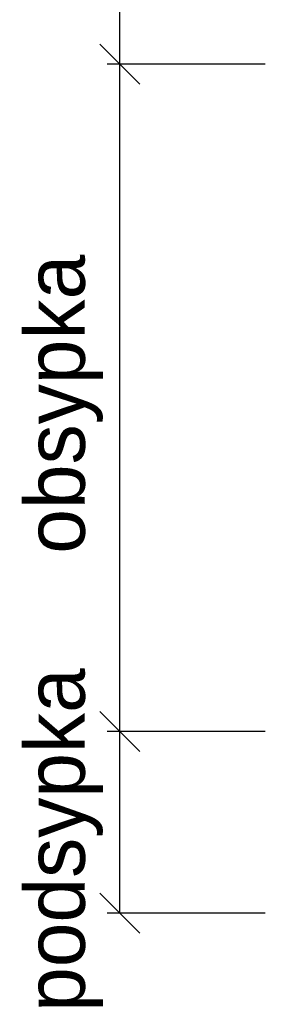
# Model space of a CAD drawing. Extents: x 10053 to 10263, y 5337 to 5664.
# Tile 2 of 14: x 10092 to 10101, y 5491 to 5529. Entities that reach past the tile are written whole.
import ezdxf

# ---------------------------------------------------------------- set-up
doc = ezdxf.new("R2010")
doc.units = 0
doc.header["$LTSCALE"] = 0.01
doc.layers.get('0').update_dxf_attribs({"linetype": 'CONTINUOUS'})
doc.layers.add('NAPISY', color=7, linetype='CONTINUOUS')
doc.styles.get("Standard").update_dxf_attribs({"font": 'txt', "height": 0.003})

msp = doc.modelspace()

# ---------------------------------------------------------------- linework, layer by layer
at = {"layer": 'NAPISY', "color": 7}
for p, q in [((10095.732, 5526.919), (10095.732, 5573.26)), ((10096.487, 5526.164), (10094.977, 5527.674)), ((10094.977, 5527.674), (10096.487, 5526.164)), ((10101.229, 5526.919), (10095.26, 5526.919)), ((10101.229, 5526.919), (10095.26, 5526.919)), ((10095.732, 5501.733), (10095.732, 5526.919)), ((10095.732, 5501.733), (10095.732, 5512.184)), ((10096.487, 5500.978), (10094.977, 5502.488)), ((10094.977, 5502.488), (10096.487, 5500.978)), ((10101.229, 5501.733), (10095.26, 5501.733)), ((10101.229, 5501.733), (10095.26, 5501.733)), ((10095.732, 5494.875), (10095.732, 5501.733)), ((10094.977, 5495.63), (10096.487, 5494.12)), ((10101.229, 5494.875), (10095.26, 5494.875))]:
    msp.add_line(p, q, dxfattribs=at)

# ---------------------------------------------------------------- texts
at = {"color": 7}
for s, p in [('obsypka', (10094.415, 5508.448)), ('podsypka', (10094.415, 5491.157))]:
    msp.add_text(s, height=2.2651, rotation=90, dxfattribs=at).set_placement(p)

doc.saveas('drawing.dxf')
